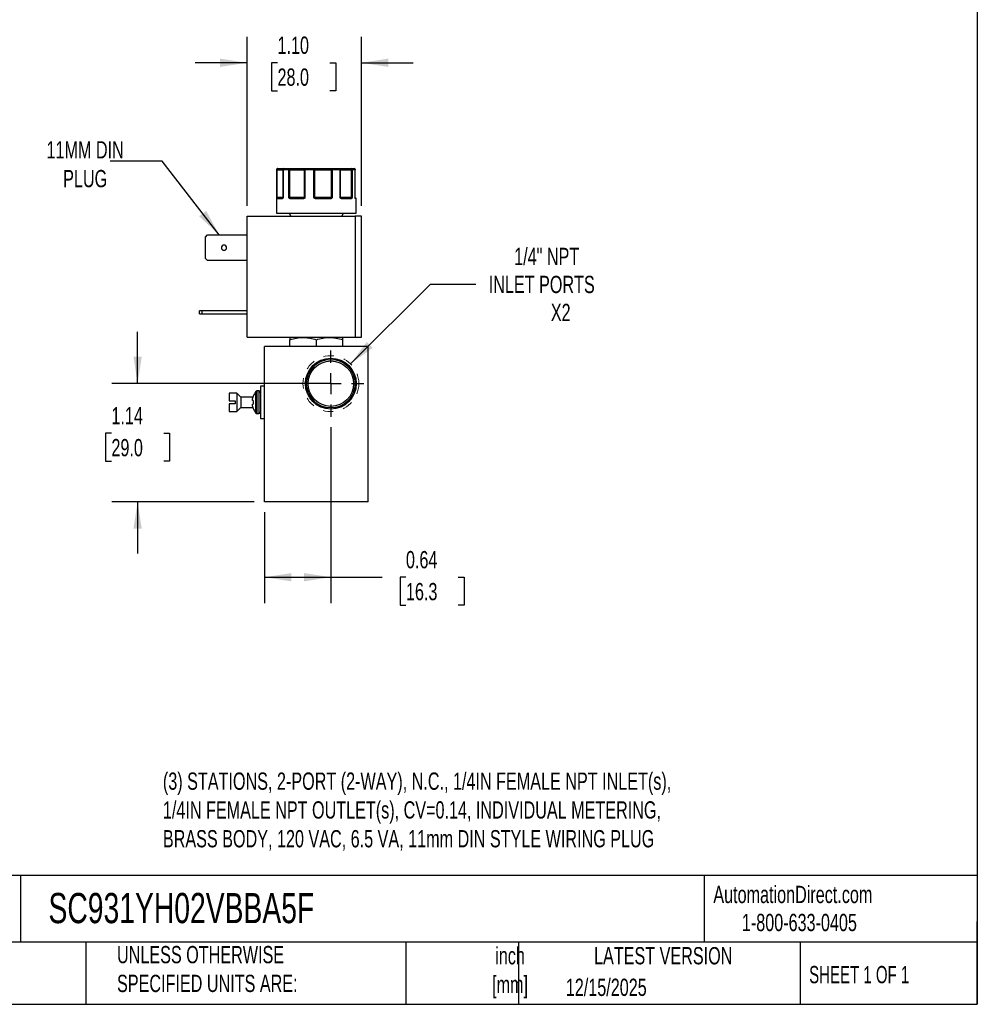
# Model space of a CAD drawing. Header units: inches. Extents: x 0.5 to 22.6, y 0.5 to 16.5.
# Tile 14 of 20: x 12.3 to 21.5, y 0.5 to 10. Entities that reach past the tile are written whole.
import ezdxf

# ---------------------------------------------------------------- set-up
doc = ezdxf.new("R2010")
doc.units = ezdxf.units.IN
doc.header["$LTSCALE"] = 2
doc.header["$MEASUREMENT"] = 0
for name, pattern in [('SLD-Center', [0.75, 0.6, -0.05, 0.05, -0.05]), ('SLD-Dashed', [0.075, 0.05, -0.025]), ('SLD-Solid', [0])]:
    doc.linetypes.add(name, pattern=pattern)
doc.layers.add('CENTER', color=40, linetype='SLD-Center')
doc.layers.add('DIMENSIONS', color=140, linetype='SLD-Solid', lineweight=25)
doc.layers.add('TEXT', color=140, linetype='SLD-Solid', lineweight=25)
doc.styles.add('SLDTEXTSTYLE0', font='TXT', dxfattribs={"width": 0.7})
doc.styles.add('SLDTEXTSTYLE1', font='TXT', dxfattribs={"width": 0.65})
doc.dimstyles.new('SLDDIMSTYLE1', dxfattribs={"dimtxt": 0.169922, "dimasz": 0.26, "dimexe": 0, "dimexo": 0.0625, "dimgap": 0.04248, "dimtad": 0, "dimtih": 1, "dimtoh": 1, "dimrnd": 1e-09, "dimdsep": 46, "dimtxsty": 'SLDTEXTSTYLE0', "dimsah": 1, "dimcen": 0.09, "dimadec": 0, "dimazin": 2, "dimtfac": 1, "dimtofl": 0, "dimtmove": 0, "dimatfit": 3, "dimfxl": 0, "dimfrac": 2, "dimtolj": 1, "dimtzin": 12, "dimarcsym": 0})
doc.dimstyles.new('SLDDIMSTYLE2', dxfattribs={"dimtxt": 0.169922, "dimasz": 0.26, "dimexe": 0, "dimexo": 0.0625, "dimgap": 0.04248, "dimtad": 0, "dimtih": 1, "dimtoh": 1, "dimrnd": 1e-09, "dimzin": 12, "dimdsep": 46, "dimtxsty": 'SLDTEXTSTYLE0', "dimsah": 1, "dimcen": 0, "dimadec": 0, "dimazin": 3, "dimtfac": 1, "dimtofl": 0, "dimtmove": 0, "dimatfit": 3, "dimfxl": 0, "dimfrac": 2, "dimtolj": 1, "dimtzin": 12, "dimarcsym": 0})
doc.dimstyles.new('SLDDIMSTYLE5', dxfattribs={"dimtxt": 0.169922, "dimasz": 0.26, "dimexe": 0, "dimexo": 0.0625, "dimgap": 0.04248, "dimtad": 0, "dimtih": 1, "dimtoh": 1, "dimrnd": 1e-09, "dimzin": 12, "dimdsep": 46, "dimtxsty": 'SLDTEXTSTYLE0', "dimsah": 1, "dimcen": 0.09, "dimadec": 0, "dimazin": 3, "dimtfac": 1, "dimtmove": 0, "dimatfit": 0, "dimfxl": 0, "dimfrac": 2, "dimtolj": 1, "dimtzin": 12, "dimarcsym": 0})
doc.dimstyles.new('SLDDIMSTYLE6', dxfattribs={"dimtxt": 0.169922, "dimasz": 0.26, "dimexe": 0, "dimexo": 0.0625, "dimgap": 0.04248, "dimtad": 0, "dimtih": 1, "dimtoh": 1, "dimrnd": 1e-09, "dimzin": 4, "dimdsep": 46, "dimtxsty": 'SLDTEXTSTYLE0', "dimsah": 1, "dimcen": 0.09, "dimadec": 0, "dimazin": 1, "dimtfac": 1, "dimtmove": 0, "dimatfit": 0, "dimfxl": 0, "dimfrac": 2, "dimtolj": 1, "dimtzin": 12, "dimarcsym": 0})
doc.dimstyles.new('SLDDIMSTYLE7', dxfattribs={"dimtxt": 0.18, "dimasz": 0.26, "dimexe": 0, "dimexo": 0.0625, "dimgap": 0, "dimtad": 0, "dimtih": 1, "dimtoh": 1, "dimdec": 0, "dimrnd": 1e-09, "dimzin": 0, "dimdsep": 46, "dimtxsty": 'Standard', "dimsah": 1, "dimcen": 0.09, "dimadec": 0, "dimazin": 0, "dimtfac": 0.26, "dimtdec": 0, "dimtofl": 0, "dimtmove": 0, "dimatfit": 3, "dimfxl": 0, "dimfrac": 2, "dimtolj": 1, "dimtzin": 0, "dimarcsym": 0})

# ---------------------------------------------------------------- blocks, each defined once
blk = doc.blocks.new('_D_8')
at = {"layer": 'DIMENSIONS'}
for p, q in [((15.2611, 6.0715), (15.2611, 4.3723)), ((14.6211, 5.2505), (14.6211, 4.3723)), ((14.6211, 4.6223), (15.2611, 4.6223)), ((15.2611, 4.6223), (15.7556, 4.6223)), ((15.9858, 4.6223), (15.9288, 4.6223)), ((15.9288, 4.6223), (15.9288, 4.3522)), ((16.4908, 4.6223), (16.5478, 4.6223)), ((16.5478, 4.6223), (16.5478, 4.3522)), ((15.9288, 4.3522), (15.9858, 4.3522)), ((16.5478, 4.3522), (16.4908, 4.3522))]:
    blk.add_line(p, q, dxfattribs=at)
for points in [[(14.6211, 4.6223), (14.8811, 4.5823), (14.8811, 4.6623)], [(15.2611, 4.6223), (15.0011, 4.6623), (15.0011, 4.5823)]]:
    blk.add_solid(points, dxfattribs=at)
at = {"layer": 'DIMENSIONS', "char_height": 0.16667, "attachment_point": 1, "style": 'SLDTEXTSTYLE0'}
for s, insert in [('0.64', (15.9858, 4.8751)), ('16.3', (15.9858, 4.567))]:
    blk.add_mtext(s, dxfattribs=dict(at, insert=insert))
blk = doc.blocks.new('_D_9')
at = {"layer": 'DIMENSIONS'}
for p, q in [((13.3959, 6.4905), (13.3959, 6.9905)), ((15.1611, 6.4905), (13.1459, 6.4905)), ((13.1434, 6.0115), (13.0864, 6.0115)), ((13.0864, 6.0115), (13.0864, 5.7414)), ((13.6484, 6.0115), (13.7054, 6.0115)), ((13.7054, 6.0115), (13.7054, 5.7414)), ((13.0864, 5.7414), (13.1434, 5.7414)), ((13.7054, 5.7414), (13.6484, 5.7414)), ((14.5211, 5.3505), (13.1459, 5.3505)), ((13.3959, 5.3505), (13.3959, 4.8505))]:
    blk.add_line(p, q, dxfattribs=at)
for points in [[(13.3959, 6.4905), (13.4359, 6.7505), (13.3559, 6.7505)], [(13.3959, 5.3505), (13.3559, 5.0905), (13.4359, 5.0905)]]:
    blk.add_solid(points, dxfattribs=at)
at = {"layer": 'DIMENSIONS', "char_height": 0.16667, "attachment_point": 1, "style": 'SLDTEXTSTYLE0'}
for s, insert in [('1.14', (13.1434, 6.2644)), ('29.0', (13.1434, 5.9563))]:
    blk.add_mtext(s, dxfattribs=dict(at, insert=insert))
blk = doc.blocks.new('_D_10')
at = {"layer": 'DIMENSIONS'}
for p, q in [((15.4519, 6.6813), (16.2223, 7.4517)), ((16.2223, 7.4517), (16.6598, 7.4517))]:
    blk.add_line(p, q, dxfattribs=at)
blk.add_solid([(15.4519, 6.6813), (15.6641, 6.8368), (15.6075, 6.8934)], dxfattribs=at)
at = {"layer": 'DIMENSIONS', "attachment_point": 1, "style": 'SLDTEXTSTYLE0'}
for s, insert, char_height in [('1/4" NPT', (17.0304, 7.8016), 0.16667), ('INLET PORTS', (16.7848, 7.5315), 0.166667), ('X2', (17.3841, 7.2614), 0.16667)]:
    blk.add_mtext(s, dxfattribs=dict(at, insert=insert, char_height=char_height))
blk = doc.blocks.new('_D_11')
at = {"layer": 'DIMENSIONS'}
for p, q in [((14.4518, 8.2059), (14.4518, 9.8377)), ((15.5558, 8.2059), (15.5558, 9.8377)), ((14.4518, 9.5877), (13.9518, 9.5877)), ((14.7462, 9.5877), (14.6891, 9.5877)), ((14.6891, 9.5877), (14.6891, 9.3177)), ((15.2511, 9.5877), (15.3082, 9.5877)), ((15.3082, 9.5877), (15.3082, 9.3177)), ((15.5558, 9.5877), (16.0558, 9.5877)), ((14.6891, 9.3177), (14.7462, 9.3177)), ((15.3082, 9.3177), (15.2511, 9.3177))]:
    blk.add_line(p, q, dxfattribs=at)
for points in [[(14.4518, 9.5877), (14.1918, 9.6277), (14.1918, 9.5477)], [(15.5558, 9.5877), (15.8158, 9.5477), (15.8158, 9.6277)]]:
    blk.add_solid(points, dxfattribs=at)
at = {"layer": 'DIMENSIONS', "char_height": 0.16667, "attachment_point": 1, "style": 'SLDTEXTSTYLE0'}
for s, insert in [('1.10', (14.7462, 9.8406)), ('28.0', (14.7462, 9.5325))]:
    blk.add_mtext(s, dxfattribs=dict(at, insert=insert))
blk = doc.blocks.new('SW_CENTERMARKSYMBOL_6')
at = {"layer": 'CENTER', "color": 0}
for p, q in [((0, 0.2), (0, 0.319)), ((0, 0), (0, 0.1)), ((-0.2, 0), (-0.319, 0)), ((0, 0), (-0.1, 0)), ((0, 0), (0, -0.1)), ((0, 0), (0.1, 0)), ((0.2, 0), (0.319, 0)), ((0, -0.2), (0, -0.319))]:
    blk.add_line(p, q, dxfattribs=at)

msp = doc.modelspace()

# ---------------------------------------------------------------- linework, layer by layer
for p, q in [((14.7361, 8.5559), (14.7361, 8.1359)), ((14.7386, 8.5559), (14.7361, 8.5559)), ((14.7386, 8.2859), (14.7386, 8.5559)), ((14.7432, 8.5559), (14.7386, 8.5559)), ((14.7432, 8.2859), (14.7432, 8.5559)), ((14.7432, 8.5559), (14.7982, 8.5559)), ((14.7982, 8.5559), (14.7982, 8.2859)), ((14.7998, 8.5559), (14.7982, 8.5559)), ((14.7998, 8.5559), (14.7998, 8.2859)), ((14.8564, 8.5559), (14.7998, 8.5559)), ((14.8564, 8.2859), (14.8564, 8.5559)), ((14.8646, 8.5559), (14.8564, 8.5559)), ((14.8646, 8.2859), (14.8646, 8.5559)), ((14.8646, 8.5559), (15.005, 8.5559)), ((15.0114, 8.5559), (15.005, 8.5559)), ((15.005, 8.5559), (15.005, 8.2859)), ((15.0114, 8.5559), (15.0114, 8.2859)), ((15.0981, 8.5559), (15.0114, 8.5559)), ((15.0981, 8.2859), (15.0981, 8.5559)), ((15.1061, 8.5559), (15.0981, 8.5559)), ((15.1061, 8.2859), (15.1061, 8.5559)), ((15.1061, 8.5559), (15.2656, 8.5559)), ((15.2656, 8.5559), (15.2656, 8.2859)), ((15.2742, 8.5559), (15.2656, 8.5559)), ((15.2742, 8.5559), (15.2742, 8.2859)), ((15.3505, 8.5559), (15.2742, 8.5559)), ((15.3505, 8.2859), (15.3505, 8.5559)), ((15.3545, 8.5559), (15.3505, 8.5559)), ((15.3545, 8.2859), (15.3545, 8.5559)), ((15.3545, 8.5559), (15.4587, 8.5559)), ((15.4587, 8.5559), (15.4587, 8.2859)), ((15.4655, 8.5559), (15.4587, 8.5559)), ((15.4655, 8.5559), (15.4655, 8.2859)), ((15.4956, 8.5559), (15.4655, 8.5559)), ((15.4956, 8.2859), (15.4956, 8.5559)), ((15.4959, 8.5559), (15.4956, 8.5559)), ((15.4959, 8.2859), (15.4959, 8.5559)), ((14.7386, 8.2859), (14.7432, 8.2859)), ((14.7913, 8.2759), (14.7408, 8.2759)), ((14.7982, 8.2859), (14.7432, 8.2859)), ((14.7964, 8.2812), (14.7956, 8.2809)), ((14.7964, 8.2814), (14.7977, 8.2837)), ((14.7982, 8.2859), (14.7998, 8.2859)), ((14.8564, 8.2859), (14.8646, 8.2859)), ((15.005, 8.2859), (14.8646, 8.2859)), ((14.9962, 8.2759), (14.8682, 8.2759)), ((15.005, 8.2859), (15.0114, 8.2859)), ((15.0981, 8.2859), (15.1061, 8.2859)), ((15.2656, 8.2859), (15.1061, 8.2859)), ((15.2595, 8.2759), (15.1139, 8.2759)), ((15.2656, 8.2859), (15.2742, 8.2859)), ((15.3505, 8.2859), (15.3545, 8.2859)), ((15.4587, 8.2859), (15.3545, 8.2859)), ((15.4581, 8.2759), (15.3631, 8.2759)), ((15.4587, 8.2859), (15.4655, 8.2859)), ((15.4956, 8.2859), (15.4959, 8.2859)), ((15.5061, 8.2759), (15.499, 8.2759)), ((15.5061, 8.1359), (15.5061, 8.2759)), ((14.4518, 6.9389), (14.4518, 8.1059)), ((14.4518, 8.1059), (15.4958, 8.1059)), ((14.7361, 8.1359), (15.5061, 8.1359)), ((14.8576, 8.1359), (14.8749, 8.1059)), ((15.3673, 8.1059), (15.3846, 8.1359)), ((15.4958, 8.1059), (15.4958, 6.9389)), ((15.5558, 8.1059), (15.4958, 8.1059)), ((15.5558, 6.9389), (15.5558, 8.1059)), ((14.0498, 7.9057), (14.071, 7.9269)), ((14.0498, 7.7001), (14.0498, 7.9057)), ((14.071, 7.9269), (14.4518, 7.9269)), ((14.071, 7.6789), (14.0498, 7.7001)), ((14.4518, 7.6789), (14.071, 7.6789)), ((13.9938, 7.1639), (13.9938, 7.1949)), ((14.015, 7.1949), (13.9938, 7.1949)), ((13.9938, 7.1639), (14.015, 7.1639)), ((14.015, 7.1949), (14.015, 7.1639)), ((14.4518, 7.1949), (14.015, 7.1949)), ((14.015, 7.1639), (14.4518, 7.1639)), ((14.4518, 6.9389), (15.4958, 6.9389)), ((14.8692, 6.9389), (14.8652, 6.9366)), ((15.377, 6.9366), (15.3731, 6.9389)), ((15.4958, 6.9389), (15.5558, 6.9389)), ((14.6211, 5.3505), (14.6211, 6.8505)), ((15.6211, 6.8505), (14.6211, 6.8505)), ((14.8652, 6.8505), (14.8652, 6.9138)), ((15.1211, 6.8505), (15.1211, 6.9138)), ((15.377, 6.8505), (15.377, 6.9138)), ((15.6211, 5.3505), (15.6211, 6.8505)), ((14.6211, 6.4665), (14.5811, 6.4665)), ((14.5811, 6.4665), (14.5811, 6.1545)), ((14.3536, 6.398), (14.2811, 6.398)), ((14.2811, 6.398), (14.2811, 6.3255)), ((14.3911, 6.3605), (14.3536, 6.398)), ((14.3536, 6.398), (14.3536, 6.223)), ((14.5119, 6.3701), (14.5119, 6.3677)), ((14.5667, 6.42), (14.548, 6.42)), ((14.548, 6.42), (14.548, 6.201)), ((14.5667, 6.42), (14.5667, 6.201)), ((14.2811, 6.3255), (14.3361, 6.3255)), ((14.2811, 6.2955), (14.2811, 6.223)), ((14.3361, 6.2955), (14.2811, 6.2955)), ((14.3361, 6.3255), (14.3361, 6.3105)), ((14.3361, 6.3105), (14.3361, 6.2955)), ((14.51, 6.3605), (14.3911, 6.3605)), ((14.3911, 6.3605), (14.3911, 6.2605)), ((14.5119, 6.327), (14.5119, 6.3105)), ((14.5119, 6.3105), (14.5119, 6.2939)), ((14.2811, 6.223), (14.3536, 6.223)), ((14.3536, 6.223), (14.3911, 6.2605)), ((14.3911, 6.2605), (14.51, 6.2605)), ((14.5119, 6.2532), (14.5119, 6.2508)), ((14.548, 6.201), (14.5667, 6.201)), ((14.5811, 6.1545), (14.6211, 6.1545)), ((15.6211, 5.3505), (14.6211, 5.3505))]:
    msp.add_line(p, q)
at = {"flags": 128}
for points in [[(14.8682, 8.2759), (14.8683, 8.2769), (14.8684, 8.2778), (14.8687, 8.2787), (14.8692, 8.2794), (14.8697, 8.28), (14.8702, 8.2805), (14.8708, 8.2808), (14.8715, 8.2809)], [(14.9962, 8.2759), (14.9962, 8.2769), (14.9963, 8.2778), (14.9965, 8.2787), (14.9967, 8.2794), (14.9969, 8.28), (14.9972, 8.2805), (14.9975, 8.2808), (14.9978, 8.2809)], [(15.2595, 8.2759), (15.2595, 8.2769), (15.2594, 8.2778), (15.2592, 8.2787), (15.259, 8.2794), (15.2587, 8.28), (15.2584, 8.2805), (15.2581, 8.2808), (15.2577, 8.2809)], [(15.3631, 8.2759), (15.363, 8.2769), (15.3628, 8.2778), (15.3625, 8.2787), (15.3621, 8.2794), (15.3617, 8.28), (15.3611, 8.2805), (15.3605, 8.2808), (15.3599, 8.2809)], [(15.4969, 8.2801), (15.4968, 8.2804), (15.4967, 8.2808)]]:
    msp.add_lwpolyline(points, dxfattribs=at)
at = {"color": 7, "linetype": 'SLD-Dashed', "lineweight": 18}
msp.add_circle((15.2611, 6.4905), 0.2699, dxfattribs=at)
for radius in [0.2457, 0.234, 0.219]:
    msp.add_circle((15.2611, 6.4905), radius)
for centre, radius, start, end in [((14.7461, 8.5559), 0.01, 90, 180), ((14.8082, 8.5559), 0.01, 90.51531, 180), ((15.4859, 8.5559), 0.01, 0, 89.97293), ((14.7439, 8.2781), 0.00451, 107.92872, 170.04749), ((14.7458, 8.2759), 0.00497, 90.35165, 180.34738), ((14.7355, 8.2857), 0.0077, 334.10893, 1.12435), ((14.796, 8.2762), 0.00468, 94.76017, 184.07609), ((14.7991, 8.2802), 0.00297, 150.37435, 206.63588), ((14.7932, 8.2859), 0.005, 333.9855, 0), ((14.8686, 8.2744), 0.00879, 115.09392, 149.62823), ((14.8929, 8.2857), 0.0283, 179.57898, 186.71527), ((14.9997, 8.2859), 0.00521, 318.04613, 0.33517), ((15.0115, 8.2842), 0.00808, 192.8266, 221.07682), ((15.1711, 8.2276), 0.0843, 139.43736, 142.51373), ((15.1121, 8.2858), 0.006, 179.08503, 214.7124), ((15.1811, 8.2771), 0.0671, 176.79786, 181.06639), ((15.2569, 8.2857), 0.00867, 337.28817, 1.09595), ((15.2575, 8.2712), 0.0134, 34.67236, 56.16715), ((15.3595, 8.2859), 0.005, 179.99607, 224.63667), ((15.3531, 8.281), 0.0032, 318.07271, 25.41426), ((15.4534, 8.2762), 0.00472, 356.44605, 85.93845), ((15.4766, 8.2857), 0.0179, 179.35408, 190.65511), ((15.4568, 8.2764), 0.00635, 22.66314, 69.92586), ((15.5009, 8.2859), 0.005, 180, 189.25209), ((15.4939, 8.2759), 0.00503, 359.84609, 54.88208), ((15.494, 8.2794), 0.00307, 350.12107, 14.33424), ((15.5011, 8.2759), 0.005, 0, 90), ((14.2298, 7.8029), 0.025, 90, 270), ((14.2298, 7.8029), 0.025, 270, 90), ((14.671, 6.3105), 0.1699, 142.2811, 159.45914), ((14.548, 6.4056), 0.0144, 90, 142.26379), ((14.5667, 6.4056), 0.0144, 0, 90), ((14.671, 6.3105), 0.1699, 200.54086, 217.7187), ((14.548, 6.2154), 0.0144, 217.72518, 270), ((14.5667, 6.2154), 0.0144, 270, 0)]:
    msp.add_arc(centre, radius, start, end)
for points in [[(14.7486, 8.5659), (14.7431, 8.5659), (14.7386, 8.5614), (14.7386, 8.5559)], [(14.8082, 8.5659), (14.824, 8.5659), (14.8425, 8.5659), (14.8633, 8.5659)], [(14.8633, 8.5659), (14.8595, 8.5659), (14.8564, 8.5614), (14.8564, 8.5559)], [(15.0114, 8.5559), (15.0114, 8.5614), (15.0126, 8.5659), (15.0142, 8.5659)], [(15.0142, 8.5659), (15.0417, 8.5659), (15.07, 8.5659), (15.0987, 8.5659)], [(15.0987, 8.5659), (15.0983, 8.5659), (15.0981, 8.5614), (15.0981, 8.5559)], [(15.2703, 8.5659), (15.2966, 8.5659), (15.3215, 8.5659), (15.3445, 8.5659)], [(15.3445, 8.5659), (15.3478, 8.5659), (15.3505, 8.5614), (15.3505, 8.5559)], [(15.4655, 8.5559), (15.4655, 8.5614), (15.4615, 8.5659), (15.4565, 8.5659)], [(15.4565, 8.5659), (15.4694, 8.5659), (15.4792, 8.5659), (15.4859, 8.5659)], [(14.7386, 8.2859), (14.7391, 8.2846), (14.7411, 8.2833), (14.7425, 8.2824)], [(14.7425, 8.2824), (14.7433, 8.2813), (14.7445, 8.2809), (14.7457, 8.2809)], [(14.7457, 8.2809), (14.7534, 8.2809), (14.7703, 8.2809), (14.7956, 8.2809)], [(14.7977, 8.2837), (14.7975, 8.2832), (14.7974, 8.2828), (14.7973, 8.2824)], [(14.7998, 8.2859), (14.7986, 8.2851), (14.798, 8.2844), (14.7977, 8.2837)], [(14.8564, 8.2859), (14.8591, 8.2846), (14.8625, 8.2833), (14.8648, 8.2824)], [(14.8648, 8.2824), (14.8666, 8.2813), (14.869, 8.2809), (14.8715, 8.2809)], [(14.8715, 8.2809), (14.9085, 8.2809), (14.9514, 8.2809), (14.9978, 8.2809)], [(14.9978, 8.2809), (14.9999, 8.2809), (15.002, 8.2813), (15.0036, 8.2824)], [(15.0036, 8.2824), (15.0053, 8.2833), (15.0078, 8.2846), (15.0114, 8.2859)], [(15.0981, 8.2859), (15.1018, 8.2846), (15.1049, 8.2833), (15.1071, 8.2824)], [(15.1071, 8.2824), (15.109, 8.2813), (15.1115, 8.2809), (15.114, 8.2809)], [(15.114, 8.2809), (15.1631, 8.2809), (15.2119, 8.2809), (15.2577, 8.2809)], [(15.2577, 8.2809), (15.2604, 8.2809), (15.263, 8.2813), (15.2649, 8.2824)], [(15.2649, 8.2824), (15.2673, 8.2833), (15.2708, 8.2846), (15.2742, 8.2859)], [(15.3505, 8.2859), (15.3535, 8.2846), (15.355, 8.2833), (15.356, 8.2824)], [(15.356, 8.2824), (15.3571, 8.2813), (15.3585, 8.2809), (15.3599, 8.2809)], [(15.3599, 8.2809), (15.3981, 8.2809), (15.4299, 8.2809), (15.4537, 8.2809)], [(15.4537, 8.2809), (15.4557, 8.2809), (15.4576, 8.2813), (15.459, 8.2824)], [(15.459, 8.2824), (15.4609, 8.2833), (15.4638, 8.2846), (15.4655, 8.2859)], [(15.4956, 8.2859), (15.496, 8.2852), (15.496, 8.2846), (15.4958, 8.284)], [(14.8652, 6.9366), (14.8652, 6.9366), (14.8652, 6.9277), (14.8652, 6.9138)], [(15.377, 6.9138), (15.377, 6.9277), (15.377, 6.9366), (15.377, 6.9366)], [(14.5039, 6.3331), (14.5041, 6.3344), (14.5043, 6.3371), (14.5046, 6.3397), (14.5048, 6.341)], [(14.5039, 6.3331), (14.5039, 6.3323), (14.5039, 6.3316), (14.5039, 6.3312)], [(14.5048, 6.3279), (14.5046, 6.3285), (14.5043, 6.3296), (14.5041, 6.3307), (14.5039, 6.3312)], [(14.5039, 6.2897), (14.5041, 6.2902), (14.5043, 6.2913), (14.5046, 6.2925), (14.5048, 6.293)], [(14.5039, 6.2897), (14.5039, 6.2893), (14.5039, 6.2886), (14.5039, 6.2878)], [(14.5048, 6.2799), (14.5046, 6.2812), (14.5043, 6.2838), (14.5041, 6.2865), (14.5039, 6.2878)], [(14.5048, 6.341), (14.5049, 6.3414), (14.5049, 6.3419), (14.505, 6.3423)], [(14.505, 6.3276), (14.5049, 6.3276), (14.5049, 6.3277), (14.5048, 6.3279)], [(14.5048, 6.293), (14.5049, 6.2932), (14.5049, 6.2933), (14.505, 6.2933)], [(14.505, 6.2786), (14.5049, 6.279), (14.5049, 6.2795), (14.5048, 6.2799)]]:
    msp.add_open_spline(points, degree=3)
for points, knots in [([(14.7432, 8.5559), (14.7433, 8.5565), (14.7433, 8.5578), (14.7436, 8.5596), (14.7441, 8.5614), (14.7449, 8.5633), (14.7464, 8.5653), (14.7478, 8.5657), (14.7486, 8.5659)], [0, 0, 0, 0, 0.11953, 0.241123, 0.367647, 0.501341, 0.708539, 1, 1, 1, 1]), ([(14.7486, 8.5659), (14.7548, 8.5659), (14.7673, 8.5659), (14.7834, 8.5659), (14.7966, 8.5659), (14.805, 8.5659), (14.8075, 8.5659), (14.808, 8.5659)], [0, 0, 0, 0, 0.227718, 0.455538, 0.696198, 0.937067, 1, 1, 1, 1]), ([(14.7998, 8.5559), (14.7998, 8.5585), (14.8007, 8.5611), (14.8038, 8.5648), (14.806, 8.5659), (14.8082, 8.5659)], [0, 0, 0, 0, 0.5, 0.5, 1, 1, 1, 1]), ([(14.8646, 8.5559), (14.8646, 8.5565), (14.8646, 8.5578), (14.8645, 8.5596), (14.8644, 8.5614), (14.8642, 8.5633), (14.8638, 8.5653), (14.8635, 8.5657), (14.8633, 8.5659)], [0, 0, 0, 0, 0.12018, 0.243699, 0.370706, 0.501329, 0.711213, 1, 1, 1, 1]), ([(14.8633, 8.5659), (14.8658, 8.5659), (14.8709, 8.5659), (14.8784, 8.5659), (14.886, 8.5659), (14.8936, 8.5659), (14.9011, 8.5659), (14.9141, 8.5659), (14.9321, 8.5659), (14.954, 8.5659), (14.9738, 8.5659), (14.9889, 8.5659), (15, 8.5659), (15.008, 8.5659), (15.0121, 8.5659), (15.0142, 8.5659)], [0, 0, 0, 0, 0.040712, 0.081199, 0.121575, 0.161957, 0.202462, 0.243205, 0.371568, 0.500042, 0.628406, 0.75688, 0.838051, 0.918781, 1, 1, 1, 1]), ([(15.0142, 8.5659), (15.0137, 8.5659), (15.0127, 8.5658), (15.0104, 8.5652), (15.0076, 8.5634), (15.0057, 8.5603), (15.005, 8.5577), (15.005, 8.5565), (15.005, 8.5559)], [0, 0, 0, 0, 0.111803, 0.190688, 0.499452, 0.759073, 0.885608, 1, 1, 1, 1]), ([(15.1061, 8.5559), (15.106, 8.5565), (15.106, 8.5577), (15.1056, 8.5595), (15.1049, 8.5613), (15.104, 8.5629), (15.1028, 8.5643), (15.1015, 8.5652), (15.1001, 8.5658), (15.0992, 8.5658), (15.0987, 8.5659)], [0, 0, 0, 0, 0.1164407, 0.2344912, 0.3609042, 0.5000152, 0.6203524, 0.7600082, 0.859428, 1, 1, 1, 1]), ([(15.0987, 8.5659), (15.1004, 8.5659), (15.1039, 8.5659), (15.1094, 8.5659), (15.1152, 8.5659), (15.1213, 8.5659), (15.1276, 8.5659), (15.1388, 8.5659), (15.1558, 8.5659), (15.1792, 8.5659), (15.2032, 8.5659), (15.2244, 8.5659), (15.2421, 8.5659), (15.2566, 8.5659), (15.2657, 8.5659), (15.2703, 8.5659)], [0, 0, 0, 0, 0.0407122, 0.0811988, 0.1215751, 0.1619575, 0.2024623, 0.2432047, 0.371568, 0.5000423, 0.6284057, 0.75688, 0.838051, 0.9187806, 1, 1, 1, 1]), ([(15.2703, 8.5659), (15.27, 8.5658), (15.2694, 8.5658), (15.2686, 8.5652), (15.2679, 8.5646), (15.2674, 8.5638), (15.2666, 8.5623), (15.2658, 8.5598), (15.2657, 8.5571), (15.2656, 8.5559)], [0, 0, 0, 0, 0.127074, 0.240811, 0.340983, 0.427706, 0.501333, 0.759176, 1, 1, 1, 1]), ([(15.2742, 8.5559), (15.2742, 8.5585), (15.2738, 8.5611), (15.2723, 8.5648), (15.2713, 8.5659), (15.2703, 8.5659)], [0, 0, 0, 0, 0.5, 0.5, 1, 1, 1, 1]), ([(15.3545, 8.5559), (15.3545, 8.5562), (15.3545, 8.5568), (15.3543, 8.558), (15.3537, 8.5603), (15.352, 8.5628), (15.3488, 8.5653), (15.3461, 8.5657), (15.3445, 8.5659)], [0, 0, 0, 0, 0.0575914, 0.1171214, 0.2411285, 0.500835, 0.6945345, 1, 1, 1, 1]), ([(15.3445, 8.5659), (15.3447, 8.5659), (15.3449, 8.5659), (15.3459, 8.5659), (15.3472, 8.5659), (15.3489, 8.5659), (15.351, 8.5659), (15.3553, 8.5659), (15.3633, 8.5659), (15.3772, 8.5659), (15.3943, 8.5659), (15.4116, 8.5659), (15.4276, 8.5659), (15.4418, 8.5659), (15.4516, 8.5659), (15.4565, 8.5659)], [0, 0, 0, 0, 0.040712, 0.081199, 0.121575, 0.161957, 0.202462, 0.243205, 0.371568, 0.500042, 0.628406, 0.75688, 0.838051, 0.918781, 1, 1, 1, 1]), ([(15.4565, 8.5659), (15.4567, 8.5658), (15.4569, 8.5658), (15.4573, 8.5653), (15.4576, 8.5646), (15.4578, 8.5638), (15.4582, 8.5623), (15.4586, 8.5598), (15.4586, 8.5572), (15.4587, 8.5559)], [0, 0, 0, 0, 0.1260255, 0.23919, 0.3394345, 0.4267866, 0.5013303, 0.7576828, 1, 1, 1, 1]), ([(15.4859, 8.5659), (15.4884, 8.5659), (15.4909, 8.5648), (15.4946, 8.5611), (15.4956, 8.5585), (15.4956, 8.5559)], [0, 0, 0, 0, 0.5, 0.5, 1, 1, 1, 1]), ([(14.7394, 8.2789), (14.7393, 8.2793), (14.7392, 8.2803), (14.739, 8.282), (14.7388, 8.2839), (14.7387, 8.2852), (14.7386, 8.2859)], [0, 0, 0, 0, 0.236129, 0.498993, 0.712542, 1, 1, 1, 1]), ([(14.7408, 8.2759), (14.7406, 8.2759), (14.7404, 8.276), (14.74, 8.2766), (14.7397, 8.2775), (14.7395, 8.2784), (14.7394, 8.2789)], [0, 0, 0, 0, 0.270747, 0.52324, 0.763872, 1, 1, 1, 1]), ([(14.7964, 8.2789), (14.7962, 8.2785), (14.7956, 8.2777), (14.7946, 8.2769), (14.7936, 8.2763), (14.7925, 8.2759), (14.7917, 8.2759), (14.7913, 8.2759)], [0, 0, 0, 0, 0.188808, 0.379511, 0.575987, 0.781785, 1, 1, 1, 1]), ([(14.7998, 8.2859), (14.7995, 8.2851), (14.799, 8.2839), (14.7982, 8.282), (14.7974, 8.2803), (14.7968, 8.2793), (14.7964, 8.2789)], [0, 0, 0, 0, 0.291242, 0.500217, 0.762096, 1, 1, 1, 1]), ([(14.7977, 8.2837), (14.7975, 8.2834), (14.7972, 8.2827), (14.7966, 8.2818), (14.7964, 8.2814)], [0, 0, 0, 0, 0.4996787, 1, 1, 1, 1]), ([(14.7977, 8.2837), (14.7976, 8.2834), (14.7972, 8.2827), (14.7966, 8.2818), (14.7964, 8.2814)], [0, 0, 0, 0, 0.50714, 1, 1, 1, 1]), ([(14.861, 8.2789), (14.8606, 8.2793), (14.8597, 8.2803), (14.8586, 8.282), (14.8575, 8.2839), (14.8568, 8.2852), (14.8564, 8.2859)], [0, 0, 0, 0, 0.236129, 0.498993, 0.712542, 1, 1, 1, 1]), ([(14.8682, 8.2759), (14.8675, 8.2759), (14.8661, 8.276), (14.8642, 8.2766), (14.8625, 8.2775), (14.8615, 8.2784), (14.861, 8.2789)], [0, 0, 0, 0, 0.270747, 0.52324, 0.763872, 1, 1, 1, 1]), ([(15.0054, 8.2789), (15.0049, 8.2785), (15.0039, 8.2777), (15.0022, 8.2769), (15.0003, 8.2763), (14.9983, 8.2759), (14.9969, 8.2759), (14.9962, 8.2759)], [0, 0, 0, 0, 0.1888076, 0.3795113, 0.575987, 0.7817848, 1, 1, 1, 1]), ([(15.0114, 8.2859), (15.0108, 8.2851), (15.01, 8.2839), (15.0085, 8.282), (15.0071, 8.2803), (15.006, 8.2793), (15.0054, 8.2789)], [0, 0, 0, 0, 0.2912416, 0.5002174, 0.7620959, 1, 1, 1, 1]), ([(15.1043, 8.2789), (15.1037, 8.2793), (15.1025, 8.2803), (15.101, 8.282), (15.0995, 8.2839), (15.0986, 8.2852), (15.0981, 8.2859)], [0, 0, 0, 0, 0.2361294, 0.4989929, 0.7125421, 1, 1, 1, 1]), ([(15.1139, 8.2759), (15.113, 8.2759), (15.1112, 8.276), (15.1086, 8.2766), (15.1063, 8.2775), (15.1049, 8.2784), (15.1043, 8.2789)], [0, 0, 0, 0, 0.270747, 0.52324, 0.763872, 1, 1, 1, 1]), ([(15.2685, 8.2789), (15.268, 8.2785), (15.267, 8.2777), (15.2654, 8.2769), (15.2635, 8.2763), (15.2616, 8.2759), (15.2602, 8.2759), (15.2595, 8.2759)], [0, 0, 0, 0, 0.188808, 0.379511, 0.575987, 0.781785, 1, 1, 1, 1]), ([(15.2742, 8.2859), (15.2737, 8.2851), (15.2729, 8.2839), (15.2715, 8.282), (15.2702, 8.2803), (15.269, 8.2793), (15.2685, 8.2789)], [0, 0, 0, 0, 0.291242, 0.500217, 0.762096, 1, 1, 1, 1]), ([(15.3554, 8.2789), (15.355, 8.2793), (15.354, 8.2803), (15.3528, 8.282), (15.3517, 8.2839), (15.3509, 8.2852), (15.3505, 8.2859)], [0, 0, 0, 0, 0.236129, 0.498993, 0.712542, 1, 1, 1, 1]), ([(15.3631, 8.2759), (15.3623, 8.2759), (15.3609, 8.276), (15.3589, 8.2766), (15.3571, 8.2775), (15.356, 8.2784), (15.3554, 8.2789)], [0, 0, 0, 0, 0.270747, 0.52324, 0.763872, 1, 1, 1, 1]), ([(15.4626, 8.2789), (15.4624, 8.2785), (15.4619, 8.2777), (15.4611, 8.2769), (15.4601, 8.2763), (15.4591, 8.2759), (15.4584, 8.2759), (15.4581, 8.2759)], [0, 0, 0, 0, 0.188808, 0.379511, 0.575987, 0.781785, 1, 1, 1, 1]), ([(15.4655, 8.2859), (15.4652, 8.2851), (15.4648, 8.2839), (15.4642, 8.282), (15.4635, 8.2803), (15.4629, 8.2793), (15.4626, 8.2789)], [0, 0, 0, 0, 0.291242, 0.500217, 0.762096, 1, 1, 1, 1]), ([(15.497, 8.2789), (15.4969, 8.2793), (15.4966, 8.2803), (15.4963, 8.282), (15.4959, 8.2839), (15.4957, 8.2852), (15.4956, 8.2859)], [0, 0, 0, 0, 0.2361294, 0.4989929, 0.7125421, 1, 1, 1, 1]), ([(15.5003, 8.2809), (15.5006, 8.2809), (15.5011, 8.2809), (15.4981, 8.2809), (15.4965, 8.2809)], [0, 0, 0, 0, 0.452021, 1, 1, 1, 1]), ([(15.4971, 8.2796), (15.4971, 8.2796), (15.4972, 8.2795), (15.4971, 8.2798), (15.4969, 8.2801)], [0, 0, 0, 0, 0.0507311, 1, 1, 1, 1]), ([(15.499, 8.2759), (15.4988, 8.2759), (15.4984, 8.276), (15.4979, 8.2766), (15.4974, 8.2775), (15.4971, 8.2784), (15.497, 8.2789)], [0, 0, 0, 0, 0.270747, 0.52324, 0.763872, 1, 1, 1, 1]), ([(14.8652, 6.9138), (14.8861, 6.9207), (14.9072, 6.9265), (14.9497, 6.9344), (14.9712, 6.9366), (15.0038, 6.9366), (15.0147, 6.9361), (15.0364, 6.934), (15.0471, 6.9325), (15.0791, 6.9265), (15.1002, 6.9207), (15.1211, 6.9138)], [0, 0, 0, 0, 0.25, 0.25, 0.5, 0.5, 0.625, 0.625, 0.75, 0.75, 1, 1, 1, 1]), ([(15.1211, 6.9138), (15.142, 6.9207), (15.1631, 6.9265), (15.2056, 6.9344), (15.2271, 6.9366), (15.2597, 6.9366), (15.2706, 6.9361), (15.2923, 6.934), (15.303, 6.9325), (15.335, 6.9265), (15.3561, 6.9207), (15.377, 6.9138)], [0, 0, 0, 0, 0.25, 0.25, 0.5, 0.5, 0.625, 0.625, 0.75, 0.75, 1, 1, 1, 1]), ([(14.505, 6.3423), (14.5055, 6.3445), (14.5063, 6.3488), (14.5079, 6.3552), (14.5098, 6.3615), (14.5112, 6.3656), (14.5119, 6.3677)], [0, 0, 0, 0, 0.2501883, 0.5, 0.7498117, 1, 1, 1, 1]), ([(14.5366, 6.2065), (14.5366, 6.2065), (14.5366, 6.2531), (14.5366, 6.3678), (14.5366, 6.4144), (14.5366, 6.4144)], [0, 0, 0, 0, 0.5, 0.5, 1, 1, 1, 1]), ([(14.5119, 6.327), (14.5112, 6.3271), (14.5098, 6.3272), (14.5079, 6.3274), (14.5063, 6.3275), (14.5055, 6.3276), (14.505, 6.3276)], [0, 0, 0, 0, 0.250188, 0.5, 0.749812, 1, 1, 1, 1]), ([(14.505, 6.2933), (14.5055, 6.2933), (14.5063, 6.2934), (14.5079, 6.2936), (14.5098, 6.2937), (14.5112, 6.2938), (14.5119, 6.2939)], [0, 0, 0, 0, 0.2501883, 0.5, 0.7498117, 1, 1, 1, 1]), ([(14.5119, 6.2532), (14.5112, 6.2553), (14.5098, 6.2594), (14.5079, 6.2657), (14.5063, 6.2721), (14.5055, 6.2764), (14.505, 6.2786)], [0, 0, 0, 0, 0.250188, 0.5, 0.749812, 1, 1, 1, 1])]:
    msp.add_open_spline(points, degree=3, knots=knots)
at = {"layer": 'TEXT'}
for p, q in [((21.5, 16.5), (21.5, 0.5)), ((21.5, 1.7422), (0.5, 1.7422)), ((12.2645, 1.7422), (12.2645, 1.1)), ((18.8642, 1.7422), (18.8642, 1.1)), ((21.5, 0.5), (21.5, 1.3)), ((21.5, 1.1), (0.5, 1.1)), ((12.8961, 1.1), (12.8961, 0.5)), ((15.9862, 1.1), (15.9862, 0.5)), ((17.0718, 1.1), (17.0718, 0.5)), ((19.7912, 1.1), (19.7912, 0.5)), ((0.5, 0.5), (21.5, 0.5))]:
    msp.add_line(p, q, dxfattribs=at)

# ---------------------------------------------------------------- block references
at = {"layer": 'CENTER'}
msp.add_blockref('SW_CENTERMARKSYMBOL_6', (15.2611, 6.4905), dxfattribs=at)

# ---------------------------------------------------------------- texts
at = {"layer": 'TEXT'}
for s, insert, char_height, attachment_point, style in [('11MM DIN^JPLUG', (12.8899, 8.8309), 0.166667, 2, 'SLDTEXTSTYLE0'), ('(3) STATIONS, 2-PORT (2-WAY), N.C., 1/4IN FEMALE NPT INLET(s), ^J1/4IN FEMALE NPT OUTLET(s), CV=0.14, INDIVIDUAL METERING, ^JBRASS BODY, 120 VAC, 6.5 VA, 11mm DIN STYLE WIRING PLUG', (13.6401, 2.7373), 0.1666667, 1, 'SLDTEXTSTYLE0'), ('AutomationDirect.com', (18.9524, 1.6438), 0.166667, 1, 'SLDTEXTSTYLE0'), ('SC931YH02VBBA5F', (12.536, 1.5749), 0.291667, 1, 'SLDTEXTSTYLE0'), ('1-800-633-0405', (19.2277, 1.373), 0.166667, 1, 'SLDTEXTSTYLE0'), ('UNLESS OTHERWISE ^JSPECIFIED UNITS ARE:', (13.1975, 1.063), 0.166667, 1, 'SLDTEXTSTYLE0'), ('inch^J[mm]', (16.9905, 1.0521), 0.16667, 2, 'SLDTEXTSTYLE0'), ('LATEST VERSION', (18.4687, 1.0523), 0.166667, 2, 'SLDTEXTSTYLE0'), ('SHEET 1 OF 1', (19.8773, 0.8702), 0.166667, 1, 'SLDTEXTSTYLE1'), ('12/15/2025', (17.5286, 0.7473), 0.16667, 1, 'SLDTEXTSTYLE0')]:
    msp.add_mtext(s, dxfattribs=dict(at, insert=insert, char_height=char_height, attachment_point=attachment_point, style=style))

# ---------------------------------------------------------------- dimensions: what is measured, and where the dimension line sits
at = {"layer": 'DIMENSIONS'}
for base, p1, p2, dimstyle, picture, middle in [((14.4518, 9.5877), (15.5558, 8.1059), (14.4518, 8.1059), 'SLDDIMSTYLE6', '_D_11', (14.9987, 9.5877)), ((15.2611, 4.6223), (14.6211, 5.3505), (15.2611, 6.1715), 'SLDDIMSTYLE1', '_D_8', (16.2383, 4.6223))]:
    dim = msp.add_linear_dim(base=base, p1=p1, p2=p2, dimstyle=dimstyle, dxfattribs=at)
    dim.commit()
    dim.dimension.update_dxf_attribs({"geometry": picture, "text_midpoint": middle, "dimtype": 160})
dim = msp.add_diameter_dim_2p(p1=(15.0703, 6.2996), p2=(15.4519, 6.6813), text='1/4" NPT\\PINLET PORTS\\PX2', dimstyle='SLDDIMSTYLE2', override={"dimpost": '<>'}, dxfattribs=at)
dim.commit()
dim.dimension.update_dxf_attribs({"geometry": '_D_10', "text_midpoint": (17.5308, 7.4517), "dimtype": 163})
dim = msp.add_linear_dim(base=(13.3959, 6.4905), p1=(14.6211, 5.3505), p2=(15.2611, 6.4905), angle=90, dimstyle='SLDDIMSTYLE5', dxfattribs=at)
dim.commit()
dim.dimension.update_dxf_attribs({"geometry": '_D_9', "text_midpoint": (13.3959, 6.0115), "dimtype": 160})

# ---------------------------------------------------------------- leaders
at = {"layer": 'TEXT'}
msp.add_leader([(14.1837, 7.9269), (13.6325, 8.6367), (13.1325, 8.6367)], dimstyle='SLDDIMSTYLE7', dxfattribs=at)

doc.saveas('drawing.dxf')
